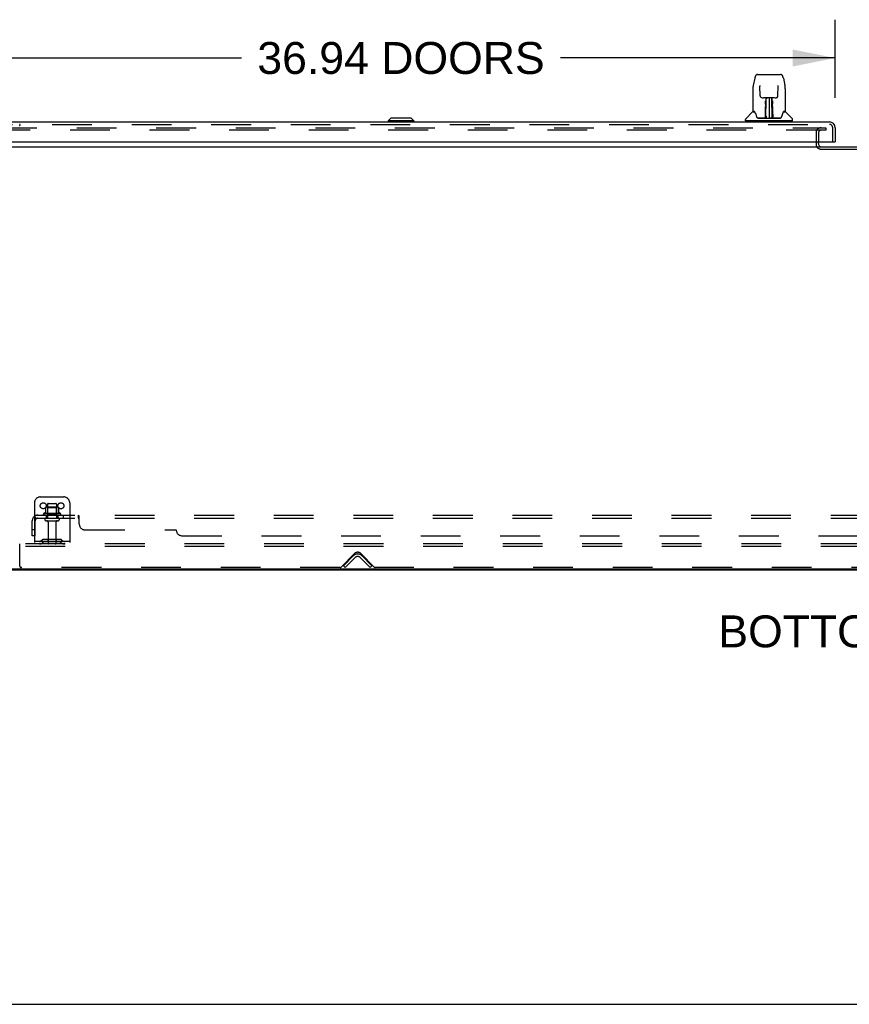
# Model space of a CAD drawing. Header units: inches. Extents: x 0 to 308, y 0 to 199.
# Tile 2 of 139: x 51 to 87, y 0 to 42. Entities that reach past the tile are written whole.
import ezdxf

# ---------------------------------------------------------------- set-up
doc = ezdxf.new("R2010")
doc.units = ezdxf.units.IN
doc.header["$LTSCALE"] = 16.920913
doc.header["$MEASUREMENT"] = 0
doc.linetypes.add('HIDDEN', pattern=[0.2, 0.1, -0.1])
doc.layers.get('0').update_dxf_attribs({"linetype": 'CONTINUOUS'})
for name, color, linetype in [('DEFAULT_2', 8, 'HIDDEN'), ('DIMENSIONS', 7, 'CONTINUOUS'), ('LEFT_OR_SECONDARY_DOOR_ASSEMBLY', 7, 'CONTINUOUS'), ('SUBPANEL', 7, 'CONTINUOUS')]:
    doc.layers.add(name, color=color, linetype=linetype)
doc.styles.get("Standard").update_dxf_attribs({"font": 'arial.ttf'})
doc.dimstyles.new('DIMSTYLE_1', dxfattribs={"dimtxt": 1.357292, "dimasz": 1.809723, "dimexe": 0.09, "dimexo": 0.07, "dimgap": 0.0375, "dimtad": 0, "dimtih": 1, "dimtoh": 1, "dimzin": 4, "dimdsep": 46, "dimtxsty": 'Standard', "dimblk": '_FILLED', "dimblk1": '_FILLED', "dimblk2": '_FILLED', "dimcen": 0.09, "dimadec": 3, "dimazin": 1, "dimtfac": 1, "dimtdec": 3, "dimtofl": 0, "dimtmove": 0, "dimatfit": 3, "dimldrblk": '_FILLED', "dimfxl": 0, "dimtolj": 1, "dimtzin": 4, "dimarcsym": 0})

# ---------------------------------------------------------------- blocks, each defined once
blk = doc.blocks.new('_FILLED')
at = {"color": 0, "linetype": 'ByBlock'}
blk.add_solid([(0, 0), (-1, 0.2), (-1, -0.2)], dxfattribs=at)
blk = doc.blocks.new('*D6')
at = {"layer": 'DIMENSIONS', "color": 2, "linetype": 'Continuous'}
for p, q in [((49.138, 38.556), (49.138, 41.884)), ((86.075, 38.556), (86.075, 41.884)), ((49.138, 40.255), (60.822, 40.255)), ((86.075, 40.255), (74.39, 40.255))]:
    blk.add_line(p, q, dxfattribs=at)
at = {"layer": 'DIMENSIONS', "color": 2, "linetype": 'Continuous', "xscale": 1.8097233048, "yscale": 1.8097233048, "zscale": 1.8097233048, "rotation": 180}
blk.add_blockref('_FILLED', (49.138, 40.255), dxfattribs=at)
at = {"layer": 'DIMENSIONS', "color": 2, "linetype": 'Continuous', "xscale": 1.8097233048, "yscale": 1.8097233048, "zscale": 1.8097233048}
blk.add_blockref('_FILLED', (86.075, 40.255), dxfattribs=at)
at = {"layer": 'DIMENSIONS', "color": 2, "linetype": 'Continuous', "insert": (67.606, 40.934), "char_height": 1.35729, "width": 12.21059, "attachment_point": 2, "line_spacing_factor": 0.9}
blk.add_mtext('36.94 DOORS', dxfattribs=at)

msp = doc.modelspace()

# ---------------------------------------------------------------- linework, layer by layer
at = {"color": 7, "linetype": 'Continuous'}
for p, q in [((48.815, 36.478), (126.461, 36.478)), ((85.367, 36.62), (85.367, 36.682)), ((48.877, 18.53), (126.409, 18.53)), ((49.009, 18.478), (126.266, 18.478)), ((65.763, 18.53), (65.763, 18.478)), ((0, 0), (307.653, 0))]:
    msp.add_line(p, q, dxfattribs=at)
at = {"color": 3, "linetype": 'Continuous'}
msp.add_arc((85.482, 36.593), 0.115, 190.7143, 244.7498, dxfattribs=at)
at = {"layer": 'DEFAULT_2', "color": 8, "linetype": 'HIDDEN'}
for p, q in [((50.429, 37.29), (85.679, 37.29)), ((85.679, 37.29), (85.679, 37.186)), ((85.679, 37.186), (50.429, 37.186)), ((85.263, 37.071), (85.263, 36.593)), ((85.367, 37.071), (85.367, 36.682)), ((85.367, 36.62), (85.367, 36.593)), ((85.482, 36.374), (88.544, 36.374)), ((52.263, 21.582), (53.263, 21.582)), ((52.013, 21.332), (52.013, 19.582)), ((52.485, 21.132), (52.485, 20.904)), ((53.018, 21.143), (52.507, 21.143)), ((52.579, 21.123), (52.559, 21.143)), ((52.575, 21.277), (52.575, 20.682)), ((52.579, 20.827), (52.579, 21.123)), ((52.946, 21.123), (52.579, 21.123)), ((52.605, 21.307), (52.92, 21.307)), ((52.946, 21.123), (52.966, 21.143)), ((52.946, 20.827), (52.946, 21.123)), ((52.95, 21.277), (52.95, 20.682)), ((53.04, 21.132), (53.04, 20.904)), ((53.513, 21.332), (53.513, 19.582)), ((53.119, 20.877), (52.407, 20.877)), ((53.097, 20.807), (52.429, 20.807)), ((52.505, 20.682), (53.02, 20.682)), ((52.505, 20.572), (53.02, 20.572)), ((52.579, 20.827), (52.559, 20.807)), ((52.946, 20.827), (52.579, 20.827)), ((52.946, 20.827), (52.966, 20.807)), ((52.598, 20.509), (52.598, 19.612)), ((52.928, 20.509), (52.928, 19.612)), ((52.356, 19.754), (52.288, 19.705)), ((53.103, 19.776), (52.422, 19.776)), ((52.588, 19.776), (52.588, 19.672)), ((52.938, 19.776), (52.938, 19.672)), ((53.17, 19.754), (53.238, 19.705)), ((51.388, 19.478), (51.388, 19.582)), ((124.388, 19.582), (51.388, 19.582)), ((51.388, 18.644), (51.388, 19.478)), ((124.388, 19.478), (51.388, 19.478)), ((53.513, 19.686), (52.013, 19.686)), ((52.416, 19.67), (52.348, 19.621)), ((53.103, 19.672), (52.422, 19.672)), ((53.109, 19.67), (53.177, 19.621)), ((65.057, 18.6), (65.63, 19.173)), ((65.159, 18.655), (65.588, 19.085)), ((65.232, 18.582), (65.662, 19.011)), ((65.863, 19.011), (66.293, 18.582)), ((65.895, 19.173), (66.468, 18.6)), ((65.937, 19.085), (66.367, 18.655)), ((65.013, 18.582), (51.45, 18.582)), ((65.232, 18.582), (65.159, 18.655)), ((66.293, 18.582), (66.367, 18.655)), ((108.763, 18.582), (66.513, 18.582))]:
    msp.add_line(p, q, dxfattribs=at)
for centre in [(52.388, 21.207), (53.138, 21.207)]:
    msp.add_circle(centre, 0.128, dxfattribs=at)
for centre, radius, start, end in [((85.482, 37.071), 0.219, 90, 180), ((85.482, 37.071), 0.115, 90, 180), ((85.482, 36.593), 0.219, 180, 270), ((85.482, 36.593), 0.115, 180, 190.7143), ((85.482, 36.593), 0.115, 244.7498, 270), ((52.263, 21.332), 0.25, 90, 180), ((53.263, 21.332), 0.25, 0, 90), ((52.495, 21.132), 0.01, 95.1938, 180), ((52.507, 21.001), 0.141, 90, 95.2081), ((52.605, 21.277), 0.03, 90, 180), ((52.92, 21.277), 0.03, 0, 90), ((53.018, 21.001), 0.141, 84.7919, 90), ((53.03, 21.132), 0.01, 0, 84.8062), ((52.429, 20.845), 0.0384, 124.4497, 270), ((52.763, 20.276), 0.698, 113.9679, 120.6631), ((52.505, 20.627), 0.055, 90, 270), ((52.475, 20.923), 0.01, 293.9679, 360), ((52.535, 20.509), 0.0625, 0, 90), ((52.99, 20.509), 0.0625, 90, 180), ((53.02, 20.627), 0.055, 270, 90), ((53.05, 20.923), 0.01, 180, 246.0321), ((52.763, 20.276), 0.698, 59.3369, 66.0321), ((53.097, 20.845), 0.0384, 270, 55.5503), ((52.227, 19.79), 0.104, 270, 305.7539), ((52.422, 19.662), 0.114, 90, 125.7539), ((53.103, 19.662), 0.114, 54.2461, 90), ((53.299, 19.79), 0.104, 234.2461, 270), ((52.227, 19.79), 0.208, 270, 305.7539), ((52.422, 19.662), 0.01, 90, 125.7539), ((52.628, 19.612), 0.03, 180, 270), ((52.898, 19.612), 0.03, 270, 360), ((53.103, 19.662), 0.01, 54.2461, 90), ((53.299, 19.79), 0.208, 234.2461, 270), ((65.763, 18.91), 0.246, 45, 135), ((65.763, 19.041), 0.188, 45, 135), ((65.763, 18.91), 0.142, 45, 135), ((51.45, 18.644), 0.0625, 180, 270), ((65.013, 18.644), 0.0625, 270, 315), ((66.513, 18.644), 0.0625, 225, 270)]:
    msp.add_arc(centre, radius, start, end, dxfattribs=at)
at = {"layer": 'LEFT_OR_SECONDARY_DOOR_ASSEMBLY', "color": 7, "linetype": 'Continuous'}
for p, q in [((82.654, 39.397), (82.589, 39.091)), ((82.778, 39.551), (83.747, 39.551)), ((83.871, 39.397), (83.937, 39.091)), ((82.875, 39.087), (82.875, 39.083)), ((82.875, 39.083), (82.875, 39.078)), ((82.875, 39.078), (82.875, 39.073)), ((82.875, 39.073), (82.875, 39.062)), ((82.883, 38.645), (82.875, 39.062)), ((83.643, 38.645), (83.65, 39.068)), ((83.65, 39.077), (83.65, 39.081)), ((83.65, 39.068), (83.65, 39.077)), ((82.574, 38.948), (82.574, 37.984)), ((82.574, 38.948), (82.574, 38.948)), ((82.963, 38.567), (83.023, 38.567)), ((83.064, 38.568), (83.461, 38.568)), ((83.123, 38.568), (83.12, 38.213)), ((83.125, 37.708), (83.14, 38.568)), ((83.149, 38.563), (83.148, 38.514)), ((83.149, 38.568), (83.149, 38.563)), ((83.263, 38.568), (83.263, 37.697)), ((83.377, 38.514), (83.377, 38.568)), ((83.4, 37.708), (83.385, 38.568)), ((83.405, 38.213), (83.402, 38.568)), ((83.502, 38.567), (83.562, 38.567)), ((83.952, 38.948), (83.952, 37.984)), ((83.112, 38.327), (83.113, 38.364)), ((83.112, 38.289), (83.112, 38.327)), ((83.112, 38.117), (83.112, 38.161)), ((83.112, 38.068), (83.112, 38.117)), ((83.113, 38.398), (83.113, 38.428)), ((83.113, 38.364), (83.113, 38.398)), ((83.119, 38.213), (83.12, 38.289)), ((83.121, 38.402), (83.12, 38.367)), ((83.12, 38.367), (83.12, 38.329)), ((83.12, 38.329), (83.12, 38.289)), ((83.12, 38.213), (83.12, 38.193)), ((83.12, 38.193), (83.12, 38.185)), ((83.12, 38.185), (83.122, 38.185)), ((83.121, 38.433), (83.121, 38.402)), ((83.136, 38.343), (83.121, 38.343)), ((83.121, 38.324), (83.136, 38.325)), ((83.122, 38.185), (83.121, 38.108)), ((83.404, 38.343), (83.389, 38.343)), ((83.39, 38.325), (83.404, 38.324)), ((83.404, 38.185), (83.404, 38.108)), ((83.405, 38.348), (83.405, 38.385)), ((83.405, 38.309), (83.405, 38.348)), ((83.406, 38.213), (83.405, 38.309)), ((83.405, 38.193), (83.405, 38.213)), ((83.405, 38.185), (83.405, 38.193)), ((83.406, 38.194), (83.406, 38.204)), ((83.406, 38.166), (83.406, 38.194)), ((83.413, 38.428), (83.413, 38.398)), ((83.413, 38.398), (83.413, 38.364)), ((83.413, 38.364), (83.413, 38.327)), ((83.413, 38.327), (83.413, 38.289)), ((82.565, 37.96), (82.27, 37.665)), ((82.642, 37.977), (82.582, 37.977)), ((82.586, 37.969), (82.648, 37.969)), ((82.645, 37.974), (82.646, 37.973)), ((83.11, 37.701), (82.777, 37.701)), ((83.109, 37.721), (83.111, 38.016)), ((83.111, 37.701), (83.11, 37.701)), ((83.111, 38.016), (83.112, 38.068)), ((83.118, 38.016), (83.111, 38.016)), ((83.112, 37.697), (83.111, 37.698)), ((83.115, 37.703), (83.115, 37.701)), ((83.116, 37.721), (83.118, 38.016)), ((83.118, 37.723), (83.119, 37.733)), ((83.118, 37.716), (83.118, 37.723)), ((83.118, 37.714), (83.118, 37.716)), ((83.118, 37.712), (83.118, 37.714)), ((83.118, 37.711), (83.118, 37.712)), ((83.118, 37.711), (83.118, 37.711)), ((83.119, 37.762), (83.121, 37.853)), ((83.119, 37.733), (83.119, 37.762)), ((83.119, 37.733), (83.119, 37.709)), ((83.121, 38.108), (83.121, 38.108)), ((83.121, 38.101), (83.121, 38.108)), ((83.121, 38.089), (83.121, 38.101)), ((83.123, 38.101), (83.121, 38.101)), ((83.121, 38.099), (83.129, 38.099)), ((83.121, 37.853), (83.121, 38.089)), ((83.124, 37.698), (83.13, 37.693)), ((83.135, 37.776), (83.126, 37.776)), ((83.129, 37.701), (83.127, 37.701)), ((83.135, 37.776), (83.134, 37.699)), ((83.134, 37.699), (83.263, 37.697)), ((83.392, 37.699), (83.263, 37.697)), ((83.392, 37.699), (83.39, 37.776)), ((83.399, 37.776), (83.39, 37.776)), ((83.396, 38.099), (83.405, 38.099)), ((83.396, 37.693), (83.401, 37.698)), ((83.398, 37.701), (83.397, 37.701)), ((83.405, 38.101), (83.402, 38.101)), ((83.404, 38.108), (83.404, 38.106)), ((83.404, 38.106), (83.405, 38.095)), ((83.405, 38.095), (83.404, 38.092)), ((83.404, 38.092), (83.404, 38.091)), ((83.404, 37.853), (83.404, 38.089)), ((83.404, 37.853), (83.406, 37.762)), ((83.407, 38.016), (83.406, 38.096)), ((83.406, 37.762), (83.407, 37.734)), ((83.406, 37.709), (83.407, 37.733)), ((83.406, 37.709), (83.407, 37.707)), ((83.407, 38.016), (83.41, 37.721)), ((83.407, 37.734), (83.407, 37.722)), ((83.407, 37.722), (83.407, 37.719)), ((83.407, 37.719), (83.407, 37.716)), ((83.407, 37.716), (83.407, 37.714)), ((83.407, 37.714), (83.407, 37.713)), ((83.407, 37.713), (83.407, 37.712)), ((83.407, 37.712), (83.407, 37.711)), ((83.407, 37.711), (83.407, 37.71)), ((83.41, 37.703), (83.411, 37.702)), ((83.411, 37.701), (83.411, 37.703)), ((83.412, 37.695), (83.413, 37.697)), ((83.414, 38.093), (83.414, 38.042)), ((83.414, 38.042), (83.417, 37.721)), ((83.748, 37.701), (83.415, 37.701)), ((83.876, 37.965), (83.88, 37.973)), ((83.878, 37.969), (83.939, 37.969)), ((83.883, 37.977), (83.884, 37.977)), ((83.944, 37.977), (83.883, 37.977)), ((83.96, 37.96), (84.255, 37.665)), ((67.173, 37.693), (67.055, 37.575)), ((67.055, 37.575), (67.055, 37.536)), ((68.158, 37.575), (67.055, 37.575)), ((68.04, 37.693), (67.173, 37.693)), ((68.039, 37.693), (68.157, 37.575)), ((68.04, 37.693), (68.158, 37.575)), ((68.157, 37.575), (68.157, 37.536)), ((68.158, 37.575), (68.158, 37.536)), ((82.259, 37.583), (82.259, 37.637)), ((84.259, 37.575), (82.267, 37.575)), ((82.318, 37.575), (82.318, 37.536)), ((82.798, 37.693), (83.727, 37.693)), ((84.208, 37.575), (84.208, 37.536)), ((84.267, 37.583), (84.267, 37.637)), ((86.013, 36.682), (86.075, 36.682))]:
    msp.add_line(p, q, dxfattribs=at)
at = {"layer": 'LEFT_OR_SECONDARY_DOOR_ASSEMBLY', "color": 3, "linetype": 'Continuous'}
for p, q in [((49.384, 37.536), (85.829, 37.536)), ((86.075, 37.289), (86.075, 36.682)), ((49.2, 36.682), (86.013, 36.682))]:
    msp.add_line(p, q, dxfattribs=at)
at = {"layer": 'LEFT_OR_SECONDARY_DOOR_ASSEMBLY', "color": 8, "linetype": 'HIDDEN'}
for p, q in [((49.384, 37.432), (85.829, 37.432)), ((85.971, 36.682), (85.971, 37.289))]:
    msp.add_line(p, q, dxfattribs=at)
at = {"layer": 'LEFT_OR_SECONDARY_DOOR_ASSEMBLY', "color": 7, "linetype": 'Continuous'}
for points in [[(82.778, 39.551), (82.775, 39.551), (82.761, 39.55), (82.748, 39.546), (82.736, 39.541), (82.725, 39.535), (82.714, 39.527), (82.705, 39.518), (82.697, 39.508), (82.69, 39.497), (82.683, 39.486), (82.677, 39.474), (82.672, 39.46), (82.667, 39.445), (82.662, 39.428), (82.657, 39.41), (82.654, 39.397)], [(83.871, 39.397), (83.868, 39.41), (83.864, 39.429), (83.859, 39.445), (83.853, 39.46), (83.848, 39.474), (83.842, 39.486), (83.835, 39.498), (83.828, 39.508), (83.82, 39.518), (83.811, 39.527), (83.8, 39.535), (83.789, 39.542), (83.776, 39.547), (83.763, 39.55), (83.75, 39.551), (83.747, 39.551)], [(82.589, 39.091), (82.583, 39.061), (82.578, 39.021), (82.575, 38.981), (82.574, 38.948)], [(82.875, 39.09), (82.875, 39.091), (82.875, 39.091), (82.875, 39.09), (82.875, 39.089), (82.875, 39.088), (82.875, 39.087)], [(83.65, 39.081), (83.651, 39.085), (83.651, 39.087), (83.651, 39.088), (83.651, 39.089), (83.651, 39.09), (83.651, 39.09)], [(83.952, 38.948), (83.951, 38.982), (83.948, 39.022), (83.942, 39.061), (83.937, 39.091)], [(82.883, 38.645), (82.883, 38.638), (82.885, 38.627), (82.888, 38.617), (82.893, 38.607), (82.9, 38.597), (82.907, 38.589), (82.916, 38.582), (82.926, 38.576), (82.936, 38.571), (82.946, 38.569), (82.957, 38.567), (82.962, 38.567)], [(83.024, 38.567), (83.033, 38.567), (83.044, 38.568), (83.055, 38.568), (83.064, 38.568)], [(83.461, 38.568), (83.471, 38.568), (83.482, 38.568), (83.493, 38.567), (83.501, 38.567)], [(83.563, 38.567), (83.57, 38.567), (83.58, 38.569), (83.591, 38.572), (83.601, 38.577), (83.611, 38.583), (83.619, 38.59), (83.627, 38.598), (83.633, 38.608), (83.637, 38.618), (83.641, 38.629), (83.642, 38.64), (83.643, 38.645)], [(83.112, 38.161), (83.112, 38.181), (83.112, 38.198)], [(83.121, 38.433), (83.12, 38.432), (83.12, 38.431), (83.118, 38.43), (83.117, 38.429), (83.115, 38.428), (83.113, 38.428)], [(83.12, 38.193), (83.12, 38.193), (83.121, 38.189), (83.122, 38.185)], [(83.404, 38.185), (83.404, 38.189), (83.405, 38.193)], [(83.405, 38.385), (83.405, 38.418), (83.405, 38.433)], [(83.406, 38.096), (83.406, 38.144), (83.406, 38.166)], [(83.413, 38.198), (83.413, 38.181), (83.413, 38.161), (83.413, 38.14), (83.414, 38.093)], [(82.642, 37.977), (82.643, 37.976), (82.643, 37.975), (82.644, 37.974), (82.645, 37.974)], [(82.642, 37.977), (82.642, 37.977), (82.642, 37.977), (82.642, 37.977)], [(82.645, 37.974), (82.644, 37.975), (82.644, 37.975), (82.643, 37.976), (82.643, 37.976), (82.644, 37.977)], [(82.651, 37.969), (82.649, 37.97), (82.648, 37.971), (82.647, 37.972), (82.646, 37.973), (82.645, 37.974)], [(82.646, 37.973), (82.649, 37.966), (82.663, 37.937), (82.678, 37.902), (82.694, 37.859), (82.71, 37.811), (82.724, 37.765)], [(82.724, 37.765), (82.727, 37.756), (82.732, 37.743), (82.737, 37.733), (82.742, 37.724), (82.747, 37.717)], [(82.747, 37.717), (82.753, 37.711), (82.759, 37.706), (82.767, 37.703), (82.774, 37.701), (82.777, 37.701)], [(83.108, 37.701), (83.11, 37.701), (83.112, 37.702), (83.113, 37.703), (83.115, 37.705), (83.116, 37.707), (83.116, 37.709)], [(83.111, 37.698), (83.111, 37.698), (83.11, 37.698), (83.11, 37.698), (83.109, 37.697), (83.108, 37.696), (83.108, 37.696)], [(83.118, 37.709), (83.117, 37.707), (83.117, 37.705), (83.116, 37.703), (83.114, 37.702), (83.112, 37.701), (83.111, 37.701)], [(83.111, 37.701), (83.112, 37.701), (83.114, 37.702), (83.115, 37.703)], [(83.115, 37.703), (83.116, 37.703), (83.116, 37.704), (83.117, 37.705), (83.117, 37.706), (83.118, 37.707), (83.118, 37.707), (83.118, 37.708), (83.118, 37.708), (83.118, 37.708), (83.118, 37.708), (83.118, 37.709), (83.118, 37.709), (83.118, 37.709), (83.118, 37.709), (83.118, 37.71), (83.118, 37.71), (83.118, 37.711)], [(83.115, 37.702), (83.117, 37.703), (83.118, 37.705)], [(83.118, 37.705), (83.119, 37.707), (83.119, 37.709)], [(83.124, 37.701), (83.123, 37.702), (83.122, 37.702), (83.121, 37.703), (83.121, 37.704), (83.12, 37.704), (83.119, 37.705), (83.119, 37.706), (83.118, 37.706)], [(83.118, 37.705), (83.118, 37.704), (83.119, 37.703), (83.12, 37.701), (83.121, 37.7), (83.123, 37.699), (83.124, 37.698)], [(83.127, 37.701), (83.127, 37.701), (83.126, 37.701), (83.125, 37.701), (83.124, 37.701)], [(83.4, 37.701), (83.399, 37.701), (83.398, 37.701)], [(83.407, 37.707), (83.406, 37.706), (83.406, 37.705), (83.405, 37.704), (83.404, 37.703), (83.403, 37.702), (83.402, 37.702), (83.4, 37.701)], [(83.401, 37.698), (83.402, 37.699), (83.403, 37.7), (83.405, 37.701), (83.406, 37.702), (83.407, 37.703), (83.407, 37.704), (83.408, 37.705), (83.408, 37.705)], [(83.404, 38.091), (83.404, 38.09), (83.404, 38.09), (83.404, 38.09)], [(83.407, 37.71), (83.407, 37.71), (83.407, 37.71), (83.407, 37.709), (83.407, 37.709), (83.407, 37.709), (83.408, 37.708), (83.408, 37.708), (83.408, 37.708), (83.408, 37.708), (83.408, 37.707), (83.408, 37.707), (83.408, 37.706), (83.409, 37.705), (83.409, 37.704), (83.41, 37.703)], [(83.407, 37.707), (83.407, 37.705), (83.409, 37.703), (83.41, 37.702), (83.411, 37.702)], [(83.41, 37.709), (83.41, 37.707), (83.411, 37.705), (83.412, 37.703), (83.413, 37.702), (83.415, 37.701), (83.417, 37.701)], [(83.411, 37.702), (83.412, 37.702), (83.414, 37.701)], [(83.414, 37.701), (83.415, 37.701), (83.415, 37.701)], [(83.749, 37.701), (83.751, 37.701), (83.758, 37.702), (83.766, 37.706), (83.772, 37.711), (83.778, 37.717)], [(83.778, 37.717), (83.784, 37.724), (83.789, 37.732), (83.793, 37.743), (83.798, 37.755), (83.801, 37.765)], [(83.801, 37.765), (83.815, 37.81), (83.831, 37.858), (83.847, 37.9), (83.862, 37.936), (83.876, 37.965)], [(83.881, 37.974), (83.88, 37.973), (83.879, 37.972), (83.878, 37.971), (83.876, 37.97), (83.874, 37.969)], [(83.88, 37.973), (83.88, 37.973), (83.881, 37.974)], [(83.881, 37.974), (83.881, 37.975), (83.882, 37.975), (83.883, 37.976), (83.883, 37.977)], [(83.882, 37.977), (83.882, 37.976), (83.882, 37.976), (83.882, 37.975), (83.881, 37.975), (83.881, 37.974)], [(83.412, 37.695), (83.412, 37.695), (83.412, 37.695), (83.413, 37.694), (83.413, 37.694), (83.413, 37.694), (83.414, 37.694), (83.414, 37.694), (83.415, 37.695), (83.416, 37.695), (83.416, 37.695), (83.417, 37.695), (83.418, 37.696)]]:
    msp.add_lwpolyline(points, dxfattribs=at)
for centre, radius, start, end in [((82.586, 37.939), 0.0295, 90, 135), ((82.582, 37.984), 0.00787, 180, 270), ((83.123, 37.701), 0.00787, 182, 258.8695), ((83.123, 38.092), 0.00886, 359, 89), ((83.134, 37.708), 0.00886, 179.0026, 269), ((83.391, 37.708), 0.00886, 271, 1), ((83.402, 38.092), 0.00886, 91, 181), ((83.403, 37.701), 0.00787, 281.1329, 358), ((83.939, 37.939), 0.0295, 45, 90), ((83.944, 37.984), 0.00787, 270, 360), ((82.298, 37.637), 0.0394, 135, 180), ((82.267, 37.583), 0.00787, 180, 270), ((84.227, 37.637), 0.0394, 0, 45), ((84.259, 37.583), 0.00787, 270, 360)]:
    msp.add_arc(centre, radius, start, end, dxfattribs=at)
at = {"layer": 'LEFT_OR_SECONDARY_DOOR_ASSEMBLY', "color": 8, "linetype": 'HIDDEN'}
for centre, radius, start in [((51.384, 37.41), 0.0215, 270), ((85.829, 37.289), 0.142, 0)]:
    msp.add_arc(centre, radius, start, 90, dxfattribs=at)
at = {"layer": 'LEFT_OR_SECONDARY_DOOR_ASSEMBLY', "color": 3, "linetype": 'Continuous'}
msp.add_arc((85.829, 37.289), 0.246, 0, 90, dxfattribs=at)
at = {"layer": 'SUBPANEL', "color": 8, "linetype": 'HIDDEN'}
for p, q in [((51.919, 19.932), (51.919, 20.57)), ((52.005, 20.753), (52.085, 20.656)), ((52.044, 20.682), (52.044, 20.807)), ((52.044, 20.807), (123.731, 20.807)), ((52.044, 20.741), (52.044, 20.738)), ((52.044, 20.682), (123.731, 20.682)), ((52.044, 19.932), (52.044, 20.57)), ((52.513, 20.807), (52.513, 20.682)), ((53.013, 20.807), (53.013, 20.682)), ((53.241, 20.807), (53.241, 20.682)), ((53.522, 20.807), (53.522, 20.682)), ((53.884, 20.682), (53.884, 20.807)), ((53.908, 20.772), (53.905, 20.78)), ((53.919, 20.432), (53.919, 20.753)), ((52.044, 20.182), (51.919, 20.182)), ((54.169, 20.182), (58.044, 20.182)), ((52.044, 19.932), (51.919, 19.932)), ((58.294, 19.932), (117.481, 19.932))]:
    msp.add_line(p, q, dxfattribs=at)
for points in [[(52.005, 20.753), (52.008, 20.755), (52.01, 20.758), (52.012, 20.761), (52.014, 20.764), (52.017, 20.768), (52.018, 20.772), (52.02, 20.776), (52.024, 20.784)], [(52.024, 20.784), (52.025, 20.787), (52.027, 20.791), (52.029, 20.794), (52.03, 20.797), (52.032, 20.8), (52.034, 20.802), (52.036, 20.804), (52.038, 20.805), (52.04, 20.806), (52.042, 20.806), (52.044, 20.807)], [(52.067, 20.678), (52.067, 20.678), (52.067, 20.678), (52.067, 20.678), (52.067, 20.678), (52.066, 20.678), (52.066, 20.679), (52.066, 20.679), (52.065, 20.68), (52.065, 20.68), (52.065, 20.681), (52.064, 20.682), (52.064, 20.682), (52.064, 20.683), (52.063, 20.684), (52.063, 20.684), (52.063, 20.685), (52.062, 20.686), (52.062, 20.687), (52.061, 20.687), (52.061, 20.688), (52.061, 20.689), (52.06, 20.69), (52.06, 20.69), (52.06, 20.691), (52.059, 20.692), (52.059, 20.693), (52.058, 20.694), (52.058, 20.695), (52.058, 20.696), (52.057, 20.696), (52.057, 20.697), (52.056, 20.698), (52.056, 20.699), (52.056, 20.7), (52.055, 20.701), (52.055, 20.702), (52.054, 20.703), (52.054, 20.704), (52.054, 20.705), (52.053, 20.706), (52.053, 20.707), (52.052, 20.708), (52.052, 20.709), (52.052, 20.71), (52.051, 20.712), (52.051, 20.713), (52.051, 20.714), (52.05, 20.715), (52.05, 20.716), (52.05, 20.717), (52.049, 20.718), (52.049, 20.719), (52.049, 20.72), (52.048, 20.721), (52.048, 20.722), (52.048, 20.723), (52.047, 20.724), (52.047, 20.725), (52.047, 20.726), (52.047, 20.727), (52.046, 20.728), (52.046, 20.729), (52.046, 20.73), (52.046, 20.731), (52.046, 20.731), (52.045, 20.732), (52.045, 20.733), (52.045, 20.734), (52.045, 20.735), (52.045, 20.736), (52.044, 20.737), (52.044, 20.737), (52.044, 20.738), (52.044, 20.739), (52.044, 20.74), (52.044, 20.74), (52.044, 20.741), (52.044, 20.741), (52.044, 20.741), (52.044, 20.741)], [(52.072, 20.663), (52.067, 20.667), (52.065, 20.669), (52.063, 20.671), (52.06, 20.674), (52.058, 20.676), (52.055, 20.677), (52.053, 20.679), (52.05, 20.68), (52.048, 20.681), (52.046, 20.681), (52.044, 20.682)], [(52.064, 20.681), (52.065, 20.681), (52.065, 20.68), (52.065, 20.68), (52.066, 20.679), (52.066, 20.679), (52.066, 20.678), (52.067, 20.678), (52.067, 20.678), (52.067, 20.678), (52.067, 20.678)], [(52.085, 20.656), (52.084, 20.656), (52.083, 20.656), (52.082, 20.656), (52.081, 20.656), (52.08, 20.657), (52.079, 20.658), (52.077, 20.659), (52.075, 20.66), (52.073, 20.662), (52.072, 20.663)], [(53.902, 20.787), (53.9, 20.791), (53.899, 20.794), (53.897, 20.797), (53.895, 20.8), (53.893, 20.802), (53.891, 20.804), (53.889, 20.805), (53.887, 20.806), (53.885, 20.806), (53.884, 20.807)], [(53.899, 20.794), (53.897, 20.797), (53.895, 20.8), (53.893, 20.802), (53.891, 20.804), (53.889, 20.805), (53.887, 20.806), (53.885, 20.806), (53.884, 20.807)], [(53.895, 20.674), (53.893, 20.676), (53.892, 20.677), (53.89, 20.679), (53.888, 20.68), (53.887, 20.681), (53.885, 20.681), (53.884, 20.682)], [(53.899, 20.667), (53.896, 20.671), (53.895, 20.674), (53.893, 20.676), (53.892, 20.677), (53.89, 20.679), (53.888, 20.68), (53.887, 20.681), (53.885, 20.681), (53.884, 20.682)], [(53.912, 20.656), (53.91, 20.657), (53.908, 20.658), (53.906, 20.659), (53.905, 20.66), (53.903, 20.662), (53.902, 20.663), (53.9, 20.665), (53.899, 20.667)], [(53.919, 20.656), (53.917, 20.656), (53.915, 20.656), (53.913, 20.656), (53.912, 20.656), (53.91, 20.657), (53.908, 20.658), (53.906, 20.659), (53.905, 20.66), (53.903, 20.662), (53.902, 20.663), (53.9, 20.665)], [(53.905, 20.78), (53.904, 20.784), (53.902, 20.787)], [(53.919, 20.753), (53.917, 20.755), (53.915, 20.758), (53.914, 20.761), (53.912, 20.764), (53.91, 20.768), (53.908, 20.772)], [(53.919, 20.656), (53.917, 20.656), (53.915, 20.656), (53.913, 20.656)], [(53.917, 20.755), (53.915, 20.758), (53.914, 20.761)]]:
    msp.add_lwpolyline(points, dxfattribs=at)
for centre, radius, start, end in [((52.156, 20.57), 0.237, 90, 180), ((52.156, 20.57), 0.112, 90, 180), ((54.169, 20.432), 0.25, 180, 270), ((58.294, 20.182), 0.25, 180, 270)]:
    msp.add_arc(centre, radius, start, end, dxfattribs=at)

# ---------------------------------------------------------------- texts
at = {"layer": 'DIMENSIONS', "color": 2, "linetype": 'Continuous', "insert": (87.846, 16.543), "char_height": 1.35729, "width": 13.45183, "attachment_point": 2, "line_spacing_factor": 0.9}
msp.add_mtext('BOTTOM VIEW', dxfattribs=at)

# ---------------------------------------------------------------- dimensions: what is measured, and where the dimension line sits
at = {"layer": 'DIMENSIONS', "color": 2, "linetype": 'Continuous'}
dim = msp.add_linear_dim(base=(86.075, 40.255), p1=(49.138, 38.486), p2=(86.075, 38.486), text='<> DOORS', dimstyle='DIMSTYLE_1', dxfattribs=at)
dim.commit()
dim.dimension.update_dxf_attribs({"geometry": '*D6', "text_midpoint": (67.606, 40.255), "dimtype": 160})

doc.saveas('drawing.dxf')
